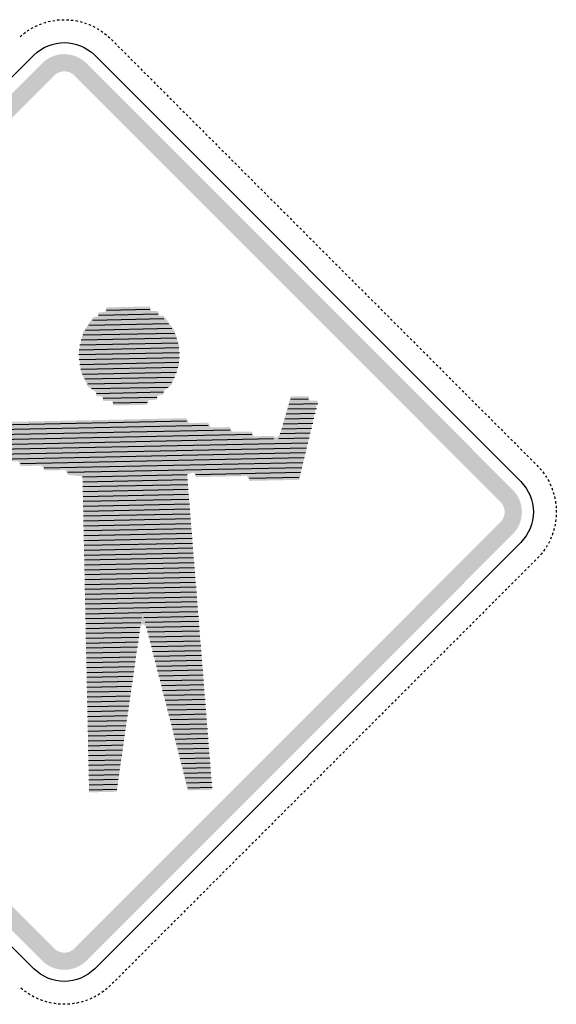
# Model space of a CAD drawing. Header units: inches. Extents: x -0.5 to 0.5, y -0.5 to 0.5.
# Tile 2 of 2: x -0.05 to 0.5, y -0.5 to 0.5. Entities that reach past the tile are written whole.
import ezdxf

# ---------------------------------------------------------------- set-up
doc = ezdxf.new("R2010")
doc.units = ezdxf.units.IN
doc.header["$MEASUREMENT"] = 0

msp = doc.modelspace()

# ---------------------------------------------------------------- hatches: boundary and pattern name
for points in [[(0.02268, 0.45562), (0.02035, 0.45773), (0.01782, 0.45961), (0.01512, 0.46123), (0.01227, 0.46257), (0.00931, 0.46363), (0.00626, 0.4644), (0.00314, 0.46486), (0, 0.46501), (-0.00314, 0.46486), (-0.00626, 0.4644), (-0.00931, 0.46363), (-0.01227, 0.46257), (-0.01512, 0.46123), (-0.01782, 0.45961), (-0.02035, 0.45773), (-0.02268, 0.45562), (-0.01031, 0.44325), (-0.00925, 0.44421), (-0.0081, 0.44506), (-0.00687, 0.4458), (-0.00558, 0.44641), (-0.00423, 0.44689), (-0.00284, 0.44724), (-0.00143, 0.44745), (0, 0.44752), (0.00143, 0.44745), (0.00284, 0.44724), (0.00423, 0.44689), (0.00558, 0.44641), (0.00687, 0.4458), (0.0081, 0.44506), (0.00925, 0.44421), (0.01031, 0.44325), (0.02268, 0.45562)], [(-0.44325, 0.01031), (-0.01031, 0.44325), (-0.02268, 0.45562), (-0.45562, 0.02268), (-0.44325, 0.01031)], [(0.01031, 0.44325), (0.44325, 0.01031), (0.45562, 0.02268), (0.02268, 0.45562), (0.01031, 0.44325)], [(0.01475, 0.16253), (0.01898, 0.18248), (0.02906, 0.19759), (0.03423, 0.19868), (0.03476, 0.20268), (0.04163, 0.20314), (0.04295, 0.20782), (0.08691, 0.20873), (0.0882, 0.20424), (0.09531, 0.20393), (0.09639, 0.1996), (0.10121, 0.19909), (0.11191, 0.18441), (0.11648, 0.1696), (0.1166, 0.14934), (0.10916, 0.12931), (0.10126, 0.1232), (0.10073, 0.1192), (0.09494, 0.11829), (0.09423, 0.1141), (0.08546, 0.1136), (0.08414, 0.10893), (0.04985, 0.10822), (0.04878, 0.11255), (0.03955, 0.11297), (0.03867, 0.11713), (0.03285, 0.1178), (0.03215, 0.12177), (0.02401, 0.12755), (0.01694, 0.14231), (0.01475, 0.16253)], [(-0.12198, 0.09015), (0.1242, 0.09524), (0.12647, 0.09038), (0.14631, 0.09073), (0.14858, 0.08587), (0.16842, 0.08622), (0.17043, 0.08142), (0.19053, 0.08171), (0.19254, 0.07691), (0.21264, 0.0772), (0.21544, 0.07515), (0.21934, 0.07899), (0.23, 0.1173), (0.24789, 0.11767), (0.24941, 0.11306), (0.25744, 0.1129), (0.2388, 0.03264), (0.18828, 0.0316), (0.18576, 0.0365), (0.13382, 0.03544), (0.13182, 0.04025), (0.12481, 0.03831), (0.15023, -0.28214), (0.12552, -0.28266), (0.08329, -0.1163), (0.0799, -0.1137), (0.07722, -0.11614), (0.0533, -0.28415), (0.0253, -0.28473), (0.01845, 0.03636), (0.00361, 0.03771), (0.00134, 0.04258), (-0.02033, 0.04219), (-0.0226, 0.04705), (-0.04427, 0.04666), (-0.04654, 0.05152), (-0.06821, 0.05113), (-0.07048, 0.056), (-0.09215, 0.0556), (-0.09441, 0.06047), (-0.11609, 0.06008), (-0.11697, 0.06424), (-0.12146, 0.06493), (-0.12198, 0.09015)], [(0.45562, -0.02268), (0.45773, -0.02035), (0.45961, -0.01782), (0.46123, -0.01512), (0.46257, -0.01227), (0.46363, -0.00931), (0.4644, -0.00626), (0.46486, -0.00314), (0.46501, 0), (0.46486, 0.00314), (0.4644, 0.00626), (0.46363, 0.00931), (0.46257, 0.01227), (0.46123, 0.01512), (0.45961, 0.01782), (0.45773, 0.02035), (0.45562, 0.02268), (0.44325, 0.01031), (0.44421, 0.00925), (0.44506, 0.0081), (0.4458, 0.00687), (0.44641, 0.00558), (0.44689, 0.00423), (0.44724, 0.00284), (0.44745, 0.00143), (0.44752, 0), (0.44745, -0.00143), (0.44724, -0.00284), (0.44689, -0.00423), (0.44641, -0.00558), (0.4458, -0.00687), (0.44506, -0.0081), (0.44421, -0.00925), (0.44325, -0.01031), (0.45562, -0.02268)], [(-0.01031, -0.44325), (-0.44325, -0.01031), (-0.45562, -0.02268), (-0.02268, -0.45562), (-0.01031, -0.44325)], [(0.44325, -0.01031), (0.01031, -0.44325), (0.02268, -0.45562), (0.45562, -0.02268), (0.44325, -0.01031)], [(-0.02268, -0.45562), (-0.02049, -0.45762), (-0.01812, -0.4594), (-0.01561, -0.46096), (-0.01295, -0.46228), (-0.01019, -0.46335), (-0.00734, -0.46416), (-0.00443, -0.46471), (-0.00148, -0.46498), (0.00148, -0.46498), (0.00443, -0.46471), (0.00734, -0.46416), (0.01019, -0.46335), (0.01295, -0.46228), (0.01561, -0.46096), (0.01812, -0.4594), (0.02049, -0.45762), (0.02268, -0.45562), (0.01031, -0.44325), (0.00931, -0.44416), (0.00824, -0.44497), (0.00709, -0.44568), (0.00589, -0.44628), (0.00463, -0.44676), (0.00334, -0.44713), (0.00201, -0.44738), (0.00067, -0.4475), (-0.00067, -0.4475), (-0.00201, -0.44738), (-0.00334, -0.44713), (-0.00463, -0.44676), (-0.00589, -0.44628), (-0.00709, -0.44568), (-0.00824, -0.44497), (-0.00931, -0.44416), (-0.01031, -0.44325), (-0.02268, -0.45562)]]:
    msp.add_hatch(color=7).paths.add_polyline_path(points)

# ---------------------------------------------------------------- linework, layer by layer
at = {"color": 7}
for p, q in [((-0.03359, 0.49099), (-0.03155, 0.49212)), ((-0.02947, 0.49318), (-0.02824, 0.49379)), ((-0.02824, 0.49379), (-0.02736, 0.49417)), ((-0.02522, 0.4951), (-0.02303, 0.49592)), ((-0.02083, 0.49668), (-0.01909, 0.49724)), ((-0.01909, 0.49724), (-0.0186, 0.49737)), ((-0.01635, 0.49798), (-0.01596, 0.49808)), ((-0.01596, 0.49808), (-0.01408, 0.49849)), ((-0.01179, 0.49894), (-0.00963, 0.49931)), ((-0.00963, 0.49931), (-0.00949, 0.49933)), ((-0.00717, 0.4996), (-0.00643, 0.49969)), ((-0.00643, 0.49969), (-0.00485, 0.49981)), ((-0.00252, 0.49994), (-0.00019, 0.5)), ((0.00214, 0.49995), (0.00322, 0.49992)), ((0.00322, 0.49992), (0.00447, 0.49983)), ((0.0068, 0.49965), (0.00911, 0.49937)), ((0.01142, 0.49901), (0.01281, 0.49877)), ((0.01281, 0.49877), (0.01371, 0.49858)), ((0.01599, 0.49808), (0.01824, 0.49747)), ((0.02047, 0.49679), (0.02218, 0.49624)), ((0.02218, 0.49624), (0.02268, 0.49605)), ((0.02486, 0.49523), (0.02523, 0.49509)), ((0.02523, 0.49509), (0.02701, 0.49432)), ((0.02913, 0.49334), (0.03119, 0.49233)), ((0.03119, 0.49233), (0.03122, 0.49231)), ((0.03326, 0.49117), (0.03407, 0.49072)), ((0.03407, 0.49072), (0.03526, 0.48998)), ((-0.04488, 0.48277), (-0.04311, 0.48429)), ((-0.0413, 0.48576), (-0.03965, 0.48703)), ((-0.03965, 0.48703), (-0.03945, 0.48717)), ((-0.03753, 0.48851), (-0.0369, 0.48895)), ((-0.0369, 0.48895), (-0.03558, 0.48978)), ((0.03722, 0.48872), (0.03914, 0.48739)), ((0.041, 0.48599), (0.04232, 0.48496)), ((0.04232, 0.48496), (0.04282, 0.48453)), ((0.04459, 0.48301), (0.04492, 0.48274)), ((0.04492, 0.48274), (0.0463, 0.48142)), ((0.04797, 0.4798), (0.04962, 0.47815)), ((0.05127, 0.4765), (0.05292, 0.47485)), ((0.05457, 0.4732), (0.05622, 0.47156)), ((0.05787, 0.46991), (0.05952, 0.46826)), ((0.06117, 0.46661), (0.06282, 0.46496)), ((0.06447, 0.46331), (0.06612, 0.46166)), ((0.06777, 0.46001), (0.06942, 0.45836)), ((0.07106, 0.45671), (0.07271, 0.45506)), ((0.07436, 0.45341), (0.07601, 0.45176)), ((0.07766, 0.45011), (0.07931, 0.44847)), ((0.08096, 0.44682), (0.08261, 0.44517)), ((0.08426, 0.44352), (0.08591, 0.44187)), ((0.08756, 0.44022), (0.08921, 0.43857)), ((0.09086, 0.43692), (0.09251, 0.43527)), ((0.09416, 0.43362), (0.0958, 0.43197)), ((0.09745, 0.43032), (0.0991, 0.42867)), ((0.10075, 0.42702), (0.1024, 0.42537)), ((0.10405, 0.42373), (0.1057, 0.42208)), ((0.10735, 0.42043), (0.109, 0.41878)), ((0.11065, 0.41713), (0.1123, 0.41548)), ((0.11395, 0.41383), (0.1156, 0.41218)), ((0.11725, 0.41053), (0.11889, 0.40888)), ((0.12054, 0.40723), (0.12219, 0.40558)), ((0.12384, 0.40393), (0.12549, 0.40228)), ((0.12714, 0.40064), (0.12879, 0.39899)), ((0.13044, 0.39734), (0.13209, 0.39569)), ((0.13374, 0.39404), (0.13539, 0.39239)), ((0.13704, 0.39074), (0.13869, 0.38909)), ((0.14034, 0.38744), (0.14198, 0.38579)), ((0.14363, 0.38414), (0.14528, 0.38249)), ((0.14693, 0.38084), (0.14858, 0.37919)), ((0.15023, 0.37755), (0.15188, 0.3759)), ((0.15353, 0.37425), (0.15518, 0.3726)), ((0.15683, 0.37095), (0.15848, 0.3693)), ((0.16013, 0.36765), (0.16178, 0.366)), ((0.16343, 0.36435), (0.16508, 0.3627)), ((0.16672, 0.36105), (0.16837, 0.3594)), ((0.17002, 0.35775), (0.17167, 0.3561)), ((0.17332, 0.35445), (0.17497, 0.35281)), ((0.17662, 0.35116), (0.17827, 0.34951)), ((0.17992, 0.34786), (0.18157, 0.34621)), ((0.18322, 0.34456), (0.18487, 0.34291)), ((0.18652, 0.34126), (0.18817, 0.33961)), ((0.18981, 0.33796), (0.19146, 0.33631)), ((0.19311, 0.33466), (0.19476, 0.33301)), ((0.19641, 0.33136), (0.19806, 0.32972)), ((0.19971, 0.32807), (0.20136, 0.32642)), ((0.20301, 0.32477), (0.20466, 0.32312)), ((0.20631, 0.32147), (0.20796, 0.31982)), ((0.20961, 0.31817), (0.21126, 0.31652)), ((0.2129, 0.31487), (0.21455, 0.31322)), ((0.2162, 0.31157), (0.21785, 0.30992)), ((0.2195, 0.30827), (0.22115, 0.30663)), ((0.2228, 0.30498), (0.22445, 0.30333)), ((0.2261, 0.30168), (0.22775, 0.30003)), ((0.2294, 0.29838), (0.23105, 0.29673)), ((0.2327, 0.29508), (0.23435, 0.29343)), ((0.23599, 0.29178), (0.23764, 0.29013)), ((0.23929, 0.28848), (0.24094, 0.28683)), ((0.24259, 0.28518), (0.24424, 0.28354)), ((0.24589, 0.28189), (0.24754, 0.28024)), ((0.24919, 0.27859), (0.25084, 0.27694)), ((0.25249, 0.27529), (0.25414, 0.27364)), ((0.25579, 0.27199), (0.25744, 0.27034)), ((0.25909, 0.26869), (0.26073, 0.26704)), ((0.26238, 0.26539), (0.26403, 0.26374)), ((0.26568, 0.26209), (0.26733, 0.26044)), ((0.26898, 0.2588), (0.27063, 0.25715)), ((0.27228, 0.2555), (0.27393, 0.25385)), ((0.27558, 0.2522), (0.27723, 0.25055)), ((0.27888, 0.2489), (0.28053, 0.24725)), ((0.28218, 0.2456), (0.28382, 0.24395)), ((0.28547, 0.2423), (0.28712, 0.24065)), ((0.28877, 0.239), (0.29042, 0.23735)), ((0.29207, 0.23571), (0.29372, 0.23406)), ((0.29537, 0.23241), (0.29702, 0.23076)), ((0.29867, 0.22911), (0.30032, 0.22746)), ((0.30197, 0.22581), (0.30362, 0.22416)), ((0.30527, 0.22251), (0.30691, 0.22086)), ((0.30856, 0.21921), (0.31021, 0.21756)), ((0.31186, 0.21591), (0.31351, 0.21426)), ((0.31516, 0.21262), (0.31681, 0.21097)), ((0.03481, 0.2), (0.09537, 0.20125)), ((0.04301, 0.20514), (0.08697, 0.20605)), ((0.31846, 0.20932), (0.32011, 0.20767)), ((0.32176, 0.20602), (0.32341, 0.20437)), ((0.32506, 0.20272), (0.32671, 0.20107)), ((0.02484, 0.18986), (0.10575, 0.19153)), ((0.02912, 0.19492), (0.10127, 0.19641)), ((0.32836, 0.19942), (0.33001, 0.19777)), ((0.33165, 0.19612), (0.3333, 0.19447)), ((0.33495, 0.19282), (0.3366, 0.19117)), ((0.01903, 0.1798), (0.11197, 0.18173)), ((0.02155, 0.18482), (0.10925, 0.18664)), ((0.33825, 0.18952), (0.3399, 0.18788)), ((0.34155, 0.18623), (0.3432, 0.18458)), ((0.34485, 0.18293), (0.3465, 0.18128)), ((0.01586, 0.1698), (0.11555, 0.17187)), ((0.01716, 0.1748), (0.11405, 0.1768)), ((0.34815, 0.17963), (0.3498, 0.17798)), ((0.35145, 0.17633), (0.3531, 0.17468)), ((0.35474, 0.17303), (0.35639, 0.17138)), ((0.0148, 0.15985), (0.11703, 0.16196)), ((0.01508, 0.16482), (0.11654, 0.16692)), ((0.35804, 0.16973), (0.35969, 0.16808)), ((0.36134, 0.16643), (0.36299, 0.16479)), ((0.36464, 0.16314), (0.36629, 0.16149)), ((0.015, 0.15488), (0.11703, 0.15699)), ((0.01569, 0.14993), (0.11655, 0.15202)), ((0.36794, 0.15984), (0.36959, 0.15819)), ((0.37124, 0.15654), (0.37289, 0.15489)), ((0.37454, 0.15324), (0.37619, 0.15159)), ((0.01688, 0.14499), (0.11556, 0.14703)), ((0.01861, 0.14005), (0.11404, 0.14203)), ((0.37783, 0.14994), (0.37948, 0.14829)), ((0.38113, 0.14664), (0.38278, 0.14499)), ((0.38443, 0.14334), (0.38608, 0.1417)), ((0.38773, 0.14005), (0.38938, 0.1384)), ((0.02093, 0.13514), (0.11192, 0.13702)), ((0.02395, 0.13023), (0.10911, 0.13199)), ((0.39103, 0.13675), (0.39268, 0.1351)), ((0.39433, 0.13345), (0.39598, 0.1318)), ((0.39763, 0.13015), (0.39928, 0.1285)), ((0.02781, 0.12534), (0.10546, 0.12695)), ((0.03279, 0.12048), (0.10068, 0.12188)), ((0.40093, 0.12685), (0.40257, 0.1252)), ((0.40422, 0.12355), (0.40587, 0.1219)), ((0.40752, 0.12025), (0.40917, 0.1186)), ((0.03949, 0.11565), (0.09418, 0.11678)), ((0.04979, 0.11089), (0.08409, 0.1116)), ((0.22854, 0.10962), (0.2575, 0.11022)), ((0.23006, 0.11462), (0.24795, 0.11499)), ((0.41082, 0.11696), (0.41247, 0.11531)), ((0.41412, 0.11366), (0.41577, 0.11201)), ((0.41742, 0.11036), (0.41907, 0.10871)), ((0.22551, 0.09963), (0.255, 0.10024)), ((0.22703, 0.10463), (0.25625, 0.10523)), ((0.42072, 0.10706), (0.42237, 0.10541)), ((0.42402, 0.10376), (0.42566, 0.10211)), ((0.42731, 0.10046), (0.42896, 0.09881)), ((-0.12193, 0.08747), (0.12426, 0.09257)), ((0.22248, 0.08963), (0.2525, 0.09025)), ((0.224, 0.09463), (0.25375, 0.09524)), ((0.43061, 0.09716), (0.43226, 0.09551)), ((0.43391, 0.09387), (0.43556, 0.09222)), ((0.43721, 0.09057), (0.43886, 0.08892)), ((-0.12182, 0.08251), (0.14637, 0.08805)), ((-0.12172, 0.07754), (0.16848, 0.08354)), ((0.21946, 0.07963), (0.25, 0.08026)), ((0.22097, 0.08463), (0.25125, 0.08526)), ((0.44051, 0.08727), (0.44216, 0.08562)), ((0.44381, 0.08397), (0.44546, 0.08232)), ((0.44711, 0.08067), (0.44875, 0.07902)), ((-0.12162, 0.07258), (0.19059, 0.07903)), ((-0.12152, 0.06761), (0.2127, 0.07452)), ((-0.11615, 0.06275), (0.2475, 0.07028)), ((0.21794, 0.07463), (0.24875, 0.07527)), ((0.4504, 0.07737), (0.45205, 0.07572)), ((0.4537, 0.07407), (0.45535, 0.07242)), ((0.457, 0.07078), (0.45865, 0.06913)), ((-0.09221, 0.05828), (0.24625, 0.06528)), ((-0.06827, 0.05381), (0.245, 0.06029)), ((0.4603, 0.06748), (0.46195, 0.06583)), ((0.4636, 0.06418), (0.46525, 0.06253)), ((0.4669, 0.06088), (0.46855, 0.05923)), ((-0.04433, 0.04934), (0.24375, 0.0553)), ((-0.02039, 0.04486), (0.2425, 0.0503)), ((0.4702, 0.05758), (0.47185, 0.05593)), ((0.47349, 0.05428), (0.47514, 0.05263)), ((0.47679, 0.05098), (0.47844, 0.04933)), ((0.00355, 0.04039), (0.24125, 0.04531)), ((0.13376, 0.03812), (0.24, 0.04032)), ((0.48009, 0.04768), (0.48036, 0.04742)), ((0.48036, 0.04742), (0.48171, 0.046)), ((0.48328, 0.04428), (0.4848, 0.04251)), ((0.48624, 0.04068), (0.48703, 0.03965)), ((0.01867, 0.03574), (0.12471, 0.03793)), ((0.01877, 0.03077), (0.1251, 0.03297)), ((0.18822, 0.03428), (0.23874, 0.03532)), ((0.48703, 0.03965), (0.48763, 0.0388)), ((0.48896, 0.03689), (0.49019, 0.03491)), ((0.49137, 0.0329), (0.49233, 0.03119)), ((0.49233, 0.03119), (0.49249, 0.03085)), ((0.01888, 0.02581), (0.1255, 0.02801)), ((0.01898, 0.02084), (0.1259, 0.02305)), ((0.49353, 0.02876), (0.49379, 0.02824)), ((0.49379, 0.02824), (0.49448, 0.02663)), ((0.49537, 0.02448), (0.4962, 0.0223)), ((0.49692, 0.02008), (0.49724, 0.01909)), ((0.01908, 0.01588), (0.1263, 0.01809)), ((0.01918, 0.01091), (0.1267, 0.01313)), ((0.49724, 0.01909), (0.49758, 0.01784)), ((0.49816, 0.01559), (0.49866, 0.01331)), ((0.49908, 0.01101), (0.49931, 0.00963)), ((0.01929, 0.00595), (0.1271, 0.00818)), ((0.01939, 0.00098), (0.12749, 0.00322)), ((0.49931, 0.00963), (0.49942, 0.00871)), ((0.4997, 0.00639), (0.49986, 0.00406)), ((0.49996, 0.00173), (0.5, 0)), ((0.5, 0), (0.49999, -0.0006)), ((0.01949, -0.00399), (0.12789, -0.00174)), ((0.0196, -0.00895), (0.12829, -0.0067)), ((0.49931, -0.00963), (0.49926, -0.00989)), ((0.49956, -0.00758), (0.49931, -0.00963)), ((0.49992, -0.00322), (0.49978, -0.00526)), ((0.49993, -0.00293), (0.49992, -0.00322)), ((0.0197, -0.01392), (0.12869, -0.01166)), ((0.0198, -0.01888), (0.12909, -0.01662)), ((0.49787, -0.01675), (0.49726, -0.019)), ((0.49877, -0.01281), (0.49841, -0.01448)), ((0.49888, -0.01219), (0.49877, -0.01281)), ((0.0199, -0.02385), (0.12948, -0.02158)), ((0.02001, -0.02881), (0.12988, -0.02654)), ((0.493, -0.02983), (0.49233, -0.03119)), ((0.49493, -0.02559), (0.494, -0.02773)), ((0.49624, -0.02218), (0.49578, -0.02342)), ((0.49655, -0.02122), (0.49624, -0.02218)), ((0.02011, -0.03378), (0.13028, -0.0315)), ((0.02021, -0.03874), (0.13068, -0.03646)), ((0.48703, -0.03965), (0.48693, -0.03978)), ((0.48827, -0.03787), (0.48703, -0.03965)), ((0.49072, -0.03407), (0.48956, -0.03593)), ((0.49079, -0.03394), (0.49072, -0.03407)), ((0.49233, -0.03119), (0.49193, -0.03191)), ((0.02031, -0.04371), (0.13108, -0.04142)), ((0.02042, -0.04867), (0.13147, -0.04638)), ((0.47924, -0.04853), (0.4776, -0.05018)), ((0.48249, -0.04518), (0.48088, -0.04687)), ((0.48496, -0.04232), (0.48402, -0.04342)), ((0.48551, -0.04162), (0.48496, -0.04232)), ((0.02052, -0.05364), (0.13187, -0.05134)), ((0.02062, -0.05861), (0.13227, -0.0563)), ((0.46935, -0.05843), (0.4677, -0.06008)), ((0.47265, -0.05513), (0.471, -0.05678)), ((0.47595, -0.05183), (0.4743, -0.05348)), ((0.02073, -0.06357), (0.13267, -0.06126)), ((0.02083, -0.06854), (0.13307, -0.06621)), ((0.45945, -0.06832), (0.4578, -0.06997)), ((0.46275, -0.06502), (0.4611, -0.06667)), ((0.46605, -0.06173), (0.4644, -0.06338)), ((0.02093, -0.0735), (0.13346, -0.07117)), ((0.02103, -0.07847), (0.13386, -0.07613)), ((0.44956, -0.07822), (0.44791, -0.07987)), ((0.45286, -0.07492), (0.45121, -0.07657)), ((0.45615, -0.07162), (0.45451, -0.07327)), ((0.02114, -0.08343), (0.13426, -0.08109)), ((0.02124, -0.0884), (0.13466, -0.08605)), ((0.43966, -0.08811), (0.43801, -0.08976)), ((0.44296, -0.08482), (0.44131, -0.08647)), ((0.44626, -0.08152), (0.44461, -0.08317)), ((0.02134, -0.09336), (0.13506, -0.09101)), ((0.02144, -0.09833), (0.13545, -0.09597)), ((0.42977, -0.09801), (0.42812, -0.09966)), ((0.43306, -0.09471), (0.43141, -0.09636)), ((0.43636, -0.09141), (0.43471, -0.09306)), ((0.02155, -0.10329), (0.07935, -0.1021)), ((0.02165, -0.10826), (0.07863, -0.10708)), ((0.07954, -0.10209), (0.13585, -0.10093)), ((0.08081, -0.10704), (0.13625, -0.10589)), ((0.41987, -0.10791), (0.41822, -0.10956)), ((0.42317, -0.10461), (0.42152, -0.10626)), ((0.42647, -0.10131), (0.42482, -0.10296)), ((0.02175, -0.11323), (0.0779, -0.11206)), ((0.02186, -0.11819), (0.07718, -0.11705)), ((0.08209, -0.11198), (0.13665, -0.11085)), ((0.08336, -0.11692), (0.13705, -0.11581)), ((0.40997, -0.1178), (0.40832, -0.11945)), ((0.41327, -0.1145), (0.41162, -0.11615)), ((0.41657, -0.11121), (0.41492, -0.11285)), ((0.02196, -0.12316), (0.07645, -0.12203)), ((0.02206, -0.12812), (0.07573, -0.12701)), ((0.08464, -0.12186), (0.13744, -0.12077)), ((0.08592, -0.1268), (0.13784, -0.12573)), ((0.40008, -0.1277), (0.39843, -0.12935)), ((0.40338, -0.1244), (0.40173, -0.12605)), ((0.40668, -0.1211), (0.40503, -0.12275)), ((0.02216, -0.13309), (0.075, -0.13199)), ((0.02227, -0.13805), (0.07428, -0.13698)), ((0.08719, -0.13174), (0.13824, -0.13069)), ((0.08847, -0.13668), (0.13864, -0.13565)), ((0.39018, -0.13759), (0.38853, -0.13924)), ((0.39348, -0.1343), (0.39183, -0.13594)), ((0.39678, -0.131), (0.39513, -0.13265)), ((0.02237, -0.14302), (0.07355, -0.14196)), ((0.02247, -0.14798), (0.07283, -0.14694)), ((0.08974, -0.14162), (0.13904, -0.1406)), ((0.09102, -0.14657), (0.13943, -0.14556)), ((0.38029, -0.14749), (0.37864, -0.14914)), ((0.38359, -0.14419), (0.38194, -0.14584)), ((0.38688, -0.14089), (0.38523, -0.14254)), ((0.02257, -0.15295), (0.0721, -0.15192)), ((0.02268, -0.15791), (0.07138, -0.15691)), ((0.09229, -0.15151), (0.13983, -0.15052)), ((0.09357, -0.15645), (0.14023, -0.15548)), ((0.37039, -0.15739), (0.36874, -0.15903)), ((0.37369, -0.15409), (0.37204, -0.15574)), ((0.37699, -0.15079), (0.37534, -0.15244)), ((0.02278, -0.16288), (0.07065, -0.16189)), ((0.02288, -0.16784), (0.06993, -0.16687)), ((0.09484, -0.16139), (0.14063, -0.16044)), ((0.09612, -0.16633), (0.14103, -0.1654)), ((0.3605, -0.16728), (0.35885, -0.16893)), ((0.36379, -0.16398), (0.36214, -0.16563)), ((0.36709, -0.16068), (0.36544, -0.16233)), ((0.02299, -0.17281), (0.0692, -0.17185)), ((0.02309, -0.17778), (0.06848, -0.17684)), ((0.0974, -0.17127), (0.14142, -0.17036)), ((0.09867, -0.17621), (0.14182, -0.17532)), ((0.3506, -0.17718), (0.34895, -0.17883)), ((0.3539, -0.17388), (0.35225, -0.17553)), ((0.3572, -0.17058), (0.35555, -0.17223)), ((0.02319, -0.18274), (0.06775, -0.18182)), ((0.02329, -0.18771), (0.06703, -0.1868)), ((0.09995, -0.18115), (0.14222, -0.18028)), ((0.10122, -0.18609), (0.14262, -0.18524)), ((0.3407, -0.18707), (0.33905, -0.18872)), ((0.344, -0.18377), (0.34235, -0.18542)), ((0.3473, -0.18048), (0.34565, -0.18213)), ((0.0234, -0.19267), (0.0663, -0.19178)), ((0.0235, -0.19764), (0.06558, -0.19677)), ((0.1025, -0.19104), (0.14302, -0.1902)), ((0.10377, -0.19598), (0.14341, -0.19516)), ((0.33081, -0.19697), (0.32916, -0.19862)), ((0.33411, -0.19367), (0.33246, -0.19532)), ((0.3374, -0.19037), (0.33576, -0.19202)), ((0.0236, -0.2026), (0.06485, -0.20175)), ((0.0237, -0.20757), (0.06413, -0.20673)), ((0.10505, -0.20092), (0.14381, -0.20012)), ((0.10632, -0.20586), (0.14421, -0.20508)), ((0.32091, -0.20686), (0.31926, -0.20851)), ((0.32421, -0.20357), (0.32256, -0.20522)), ((0.32751, -0.20027), (0.32586, -0.20192)), ((0.02381, -0.21253), (0.0634, -0.21171)), ((0.02391, -0.2175), (0.06268, -0.2167)), ((0.1076, -0.2108), (0.14461, -0.21003)), ((0.10888, -0.21574), (0.14501, -0.21499)), ((0.11015, -0.22068), (0.1454, -0.21995)), ((0.31102, -0.21676), (0.30937, -0.21841)), ((0.31431, -0.21346), (0.31267, -0.21511)), ((0.31761, -0.21016), (0.31596, -0.21181)), ((0.02401, -0.22246), (0.06195, -0.22168)), ((0.02411, -0.22743), (0.06122, -0.22666)), ((0.11143, -0.22562), (0.1458, -0.22491)), ((0.1127, -0.23057), (0.1462, -0.22987)), ((0.29782, -0.22995), (0.29617, -0.2316)), ((0.30112, -0.22666), (0.29947, -0.22831)), ((0.30442, -0.22336), (0.30277, -0.22501)), ((0.30772, -0.22006), (0.30607, -0.22171)), ((0.02422, -0.2324), (0.0605, -0.23165)), ((0.02432, -0.23736), (0.05977, -0.23663)), ((0.11398, -0.23551), (0.1466, -0.23483)), ((0.11525, -0.24045), (0.147, -0.23979)), ((0.28793, -0.23985), (0.28628, -0.2415)), ((0.29122, -0.23655), (0.28958, -0.2382)), ((0.29452, -0.23325), (0.29287, -0.2349)), ((0.02442, -0.24233), (0.05905, -0.24161)), ((0.02453, -0.24729), (0.05832, -0.24659)), ((0.11653, -0.24539), (0.14739, -0.24475)), ((0.1178, -0.25033), (0.14779, -0.24971)), ((0.27803, -0.24975), (0.27638, -0.2514)), ((0.28133, -0.24645), (0.27968, -0.2481)), ((0.28463, -0.24315), (0.28298, -0.2448)), ((0.02463, -0.25226), (0.0576, -0.25158)), ((0.02473, -0.25722), (0.05687, -0.25656)), ((0.11908, -0.25527), (0.14819, -0.25467)), ((0.12036, -0.26021), (0.14859, -0.25963)), ((0.26813, -0.25964), (0.26648, -0.26129)), ((0.27143, -0.25634), (0.26978, -0.25799)), ((0.27473, -0.25305), (0.27308, -0.25469)), ((0.02483, -0.26219), (0.05615, -0.26154)), ((0.02494, -0.26715), (0.05542, -0.26652)), ((0.12163, -0.26515), (0.14899, -0.26459)), ((0.12291, -0.27009), (0.14938, -0.26955)), ((0.25824, -0.26954), (0.25659, -0.27119)), ((0.26154, -0.26624), (0.25989, -0.26789)), ((0.26484, -0.26294), (0.26319, -0.26459)), ((0.02504, -0.27212), (0.0547, -0.27151)), ((0.02514, -0.27708), (0.05397, -0.27649)), ((0.12418, -0.27504), (0.14978, -0.27451)), ((0.12546, -0.27998), (0.15018, -0.27947)), ((0.24834, -0.27943), (0.24669, -0.28108)), ((0.25164, -0.27614), (0.24999, -0.27778)), ((0.25494, -0.27284), (0.25329, -0.27449)), ((0.02524, -0.28205), (0.05325, -0.28147)), ((0.23845, -0.28933), (0.2368, -0.29098)), ((0.24175, -0.28603), (0.2401, -0.28768)), ((0.24504, -0.28273), (0.24339, -0.28438)), ((0.22855, -0.29923), (0.2269, -0.30087)), ((0.23185, -0.29593), (0.2302, -0.29758)), ((0.23515, -0.29263), (0.2335, -0.29428)), ((0.21866, -0.30912), (0.21701, -0.31077)), ((0.22195, -0.30582), (0.2203, -0.30747)), ((0.22525, -0.30252), (0.2236, -0.30417)), ((0.20876, -0.31902), (0.20711, -0.32067)), ((0.21206, -0.31572), (0.21041, -0.31737)), ((0.21536, -0.31242), (0.21371, -0.31407)), ((0.19886, -0.32891), (0.19721, -0.33056)), ((0.20216, -0.32561), (0.20051, -0.32726)), ((0.20546, -0.32232), (0.20381, -0.32397)), ((0.18897, -0.33881), (0.18732, -0.34046)), ((0.19227, -0.33551), (0.19062, -0.33716)), ((0.19556, -0.33221), (0.19392, -0.33386)), ((0.17907, -0.3487), (0.17742, -0.35035)), ((0.18237, -0.34541), (0.18072, -0.34706)), ((0.18567, -0.34211), (0.18402, -0.34376)), ((0.16918, -0.3586), (0.16753, -0.36025)), ((0.17247, -0.3553), (0.17083, -0.35695)), ((0.17577, -0.352), (0.17412, -0.35365)), ((0.15928, -0.3685), (0.15763, -0.37015)), ((0.16258, -0.3652), (0.16093, -0.36685)), ((0.16588, -0.3619), (0.16423, -0.36355)), ((0.14938, -0.37839), (0.14774, -0.38004)), ((0.15268, -0.37509), (0.15103, -0.37674)), ((0.15598, -0.37179), (0.15433, -0.37344)), ((0.13949, -0.38829), (0.13784, -0.38994)), ((0.14279, -0.38499), (0.14114, -0.38664)), ((0.14609, -0.38169), (0.14444, -0.38334)), ((0.12959, -0.39818), (0.12794, -0.39983)), ((0.13289, -0.39489), (0.13124, -0.39653)), ((0.13619, -0.39159), (0.13454, -0.39324)), ((0.1197, -0.40808), (0.11805, -0.40973)), ((0.123, -0.40478), (0.12135, -0.40643)), ((0.12629, -0.40148), (0.12464, -0.40313)), ((0.1098, -0.41798), (0.10815, -0.41962)), ((0.1131, -0.41468), (0.11145, -0.41633)), ((0.1164, -0.41138), (0.11475, -0.41303)), ((0.09991, -0.42787), (0.09826, -0.42952)), ((0.1032, -0.42457), (0.10155, -0.42622)), ((0.1065, -0.42127), (0.10485, -0.42292)), ((0.09001, -0.43777), (0.08836, -0.43942)), ((0.09331, -0.43447), (0.09166, -0.43612)), ((0.09661, -0.43117), (0.09496, -0.43282)), ((0.08011, -0.44766), (0.07846, -0.44931)), ((0.08341, -0.44436), (0.08176, -0.44601)), ((0.08671, -0.44107), (0.08506, -0.44271)), ((0.07022, -0.45756), (0.06857, -0.45921)), ((0.07352, -0.45426), (0.07187, -0.45591)), ((0.07682, -0.45096), (0.07517, -0.45261)), ((0.06032, -0.46745), (0.05867, -0.4691)), ((0.06362, -0.46416), (0.06197, -0.46581)), ((0.06692, -0.46086), (0.06527, -0.46251)), ((0.05043, -0.47735), (0.04878, -0.479)), ((0.05372, -0.47405), (0.05208, -0.4757)), ((0.05702, -0.47075), (0.05537, -0.4724)), ((-0.04232, -0.48496), (-0.04402, -0.48351)), ((-0.04225, -0.48502), (-0.04232, -0.48496)), ((-0.03965, -0.48703), (-0.0404, -0.48645)), ((-0.03852, -0.48782), (-0.03965, -0.48703)), ((-0.03462, -0.49038), (-0.03659, -0.48914)), ((0.03622, -0.48938), (0.03424, -0.49061)), ((0.03965, -0.48703), (0.03816, -0.48808)), ((0.04005, -0.48672), (0.03965, -0.48703)), ((0.04232, -0.48496), (0.0419, -0.48529)), ((0.04368, -0.48379), (0.04232, -0.48496)), ((0.04712, -0.48064), (0.04543, -0.48225)), ((-0.03119, -0.49233), (-0.03259, -0.49154)), ((-0.03054, -0.49265), (-0.03119, -0.49233)), ((-0.02824, -0.49379), (-0.02845, -0.49368)), ((-0.02632, -0.49462), (-0.02824, -0.49379)), ((-0.02218, -0.49624), (-0.02416, -0.4955)), ((-0.02197, -0.49631), (-0.02218, -0.49624)), ((-0.01909, -0.49724), (-0.01975, -0.49703)), ((-0.01751, -0.49767), (-0.01909, -0.49724)), ((-0.01297, -0.49874), (-0.01525, -0.49824)), ((-0.00963, -0.49931), (-0.01067, -0.49913)), ((-0.00836, -0.49946), (-0.00963, -0.49931)), ((-0.00372, -0.49989), (-0.00604, -0.49972)), ((0, -0.5), (-0.00139, -0.49997)), ((0.00095, -0.49998), (0, -0.5)), ((0.0056, -0.49975), (0.00328, -0.49992)), ((0.00963, -0.49931), (0.00792, -0.49951)), ((0.01023, -0.49921), (0.00963, -0.49931)), ((0.01281, -0.49877), (0.01253, -0.49882)), ((0.01482, -0.49833), (0.01281, -0.49877)), ((0.01909, -0.49724), (0.01708, -0.49778)), ((0.01933, -0.49716), (0.01909, -0.49724)), ((0.02218, -0.49624), (0.02155, -0.49645)), ((0.02374, -0.49565), (0.02218, -0.49624)), ((0.02805, -0.49387), (0.02591, -0.4948)), ((0.03119, -0.49233), (0.03015, -0.49284)), ((0.03221, -0.49176), (0.03119, -0.49233))]:
    msp.add_line(p, q, dxfattribs=at)
for points in [[(-0.46387, 0.03092), (-0.03092, 0.46387)], [(0.03092, 0.46387), (0.46387, 0.03092)], [(-0.03092, -0.46387), (-0.46387, -0.03092)], [(0.46387, -0.03092), (0.03092, -0.46387)]]:
    msp.add_lwpolyline(points, dxfattribs=at)
msp.add_open_spline([(-0.03092, 0.46387), (-0.01385, 0.48095), (0.01385, 0.48095), (0.03092, 0.46387)], degree=3, dxfattribs=at)
for points in [[(0.46387, 0.03092), (0.47207, 0.02272), (0.47668, 0.0116), (0.47668, 0), (0.47668, -0.0116), (0.47207, -0.02272), (0.46387, -0.03092)], [(0.03092, -0.46387), (0.02272, -0.47207), (0.0116, -0.47668), (0, -0.47668), (-0.0116, -0.47668), (-0.02272, -0.47207), (-0.03092, -0.46387)]]:
    msp.add_open_spline(points, degree=3, knots=[0, 0, 0, 0, 1, 1, 1, 2, 2, 2, 2], dxfattribs=at)

doc.saveas('drawing.dxf')
